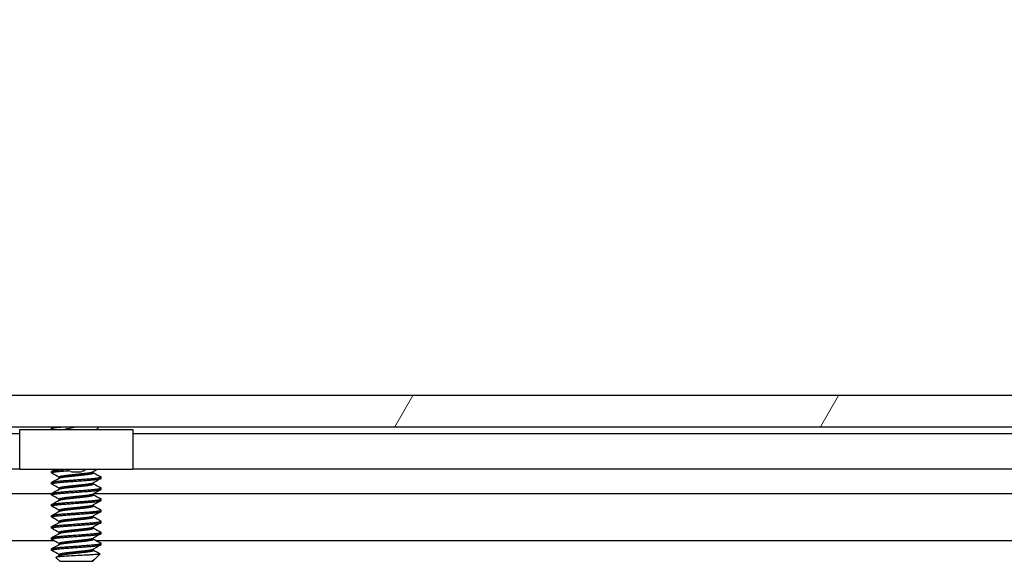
# Model space of a CAD drawing. Header units: millimetres. Extents: x 64 to 1798, y 64 to 1382.
# Tile 40 of 76: x 535 to 591, y 1295 to 1326. Entities that reach past the tile are written whole.
import ezdxf

# ---------------------------------------------------------------- set-up
doc = ezdxf.new("R2010")
doc.units = ezdxf.units.MM
doc.header["$LTSCALE"] = 6.666667
for name, color, linetype, lineweight in [('Dimension (ANSI)', 7, 'Continuous', 25), ('Hatch (ANSI)', 7, 'Continuous', 18), ('Visible (ANSI)', 7, 'Continuous', 25)]:
    doc.layers.add(name, color=color, linetype=linetype, lineweight=lineweight)
doc.styles.add('Note Text (ANSI)', font='tahoma.ttf')
doc.dimstyles.new('Default - mm (ANSI)', dxfattribs={"dimscale": 6.666667, "dimtxt": 1.75, "dimasz": 1.5, "dimexe": 2, "dimexo": 1, "dimgap": 0.8, "dimtad": 0, "dimtih": 1, "dimtoh": 1, "dimrnd": 1e-08, "dimzin": 0, "dimdsep": 46, "dimtxsty": 'Note Text (ANSI)', "dimblk": 'Filled-2', "dimcen": 0.09, "dimdle": 10, "dimclrd": 256, "dimclre": 256, "dimclrt": 256, "dimadec": 1, "dimazin": 0, "dimtfac": 1.741714, "dimtofl": 0, "dimtmove": 0, "dimatfit": 3, "dimldrblk": 'Filled-1', "dimfxl": 1, "dimtolj": 1, "dimtzin": 0, "dimlwd": -1, "dimlwe": -1, "dimarcsym": 0})

# ---------------------------------------------------------------- blocks, each defined once
blk = doc.blocks.new('Filled-2')
at = {"color": 0}
for p, q in [((0, 0), (-1, 0.1667)), ((-1, 0.1667), (-1, -0.1667)), ((-1, 0), (0, 0)), ((-1, -0.1667), (0, 0))]:
    blk.add_line(p, q, dxfattribs=at)
at = {"color": 0, "flags": 128}
blk.add_lwpolyline([(-1, -0.1667), (0, 0), (-1, 0.1667), (-1, -0.1667)], dxfattribs=at)
at = {"color": 0}
blk.add_solid([(-1, -0.1667), (0, 0), (-1, 0.1667), (-1, -0.1667)], dxfattribs=at)
blk = doc.blocks.new('*D14')
at = {"layer": 'Defpoints', "color": 0, "transparency": 16777216}
for p in [(644.101, 1343.686), (228.801, 1295.735), (644.101, 1295.735)]:
    blk.add_point(p, dxfattribs=at)
at = {"layer": 'Dimension (ANSI)', "transparency": 16777216}
for p, q in [((228.801, 1302.402), (228.801, 1357.019)), ((644.101, 1302.402), (644.101, 1357.019)), ((238.801, 1343.686), (388.799, 1343.686)), ((634.101, 1343.686), (484.102, 1343.686))]:
    blk.add_line(p, q, dxfattribs=at)
at = {"layer": 'Dimension (ANSI)', "transparency": 16777216, "xscale": 10, "yscale": 10, "zscale": 10, "rotation": 180}
blk.add_blockref('Filled-2', (228.801, 1343.686), dxfattribs=at)
at = {"layer": 'Dimension (ANSI)', "transparency": 16777216, "xscale": 10, "yscale": 10, "zscale": 10}
blk.add_blockref('Filled-2', (644.101, 1343.686), dxfattribs=at)
at = {"layer": 'Dimension (ANSI)', "transparency": 16777216, "char_height": 11.66667, "attachment_point": 5, "style": 'Note Text (ANSI)'}
for s, insert in [('\\A1; 415.30 mm', (436.451, 1355.095)), ('\\A1;[16.350 in]', (436.451, 1330.721))]:
    blk.add_mtext(s, dxfattribs=dict(at, insert=insert))
blk = doc.blocks.new('Filled-1')
at = {"color": 0}
for p, q in [((0, 0), (-1, 0.3333)), ((-1, 0.3333), (-1, -0.3333)), ((-1, 0), (0, 0)), ((-1, -0.3333), (0, 0))]:
    blk.add_line(p, q, dxfattribs=at)
at = {"color": 0, "flags": 128}
blk.add_lwpolyline([(-1, -0.3333), (0, 0), (-1, 0.3333), (-1, -0.3333)], dxfattribs=at)
at = {"color": 0}
blk.add_solid([(-1, -0.3333), (0, 0), (-1, 0.3333), (-1, -0.3333)], dxfattribs=at)

msp = doc.modelspace()

# ---------------------------------------------------------------- hatches: boundary and pattern name
at = {"layer": 'Hatch (ANSI)'}
h = msp.add_hatch(dxfattribs=at)
h.set_pattern_fill('ANSI31', color=256, scale=169.333333, angle=15, style=0)
h.set_pattern_definition([(60, (0, 0), (-18.33087, 10.58333), [])])
h.paths.add_polyline_path([(242.2804, 1304.0576), (241.0612, 1302.6551), (241.0612, 1302.2542), (631.8402, 1302.2542), (631.8402, 1302.6551), (630.621, 1304.0576)])
h.paths.add_polyline_path([(232.73, 1304.0576), (232.73, 1302.2542), (236.9972, 1302.2542), (236.9972, 1302.6551), (235.778, 1304.0576)])
h.paths.add_polyline_path([(640.1714, 1302.2542), (640.1714, 1304.0576), (637.1234, 1304.0576), (635.9042, 1302.6551), (635.9042, 1302.2542)])

# ---------------------------------------------------------------- linework, layer by layer
at = {"layer": 'Visible (ANSI)'}
for p, q in [((630.621, 1304.0576), (242.2804, 1304.0576)), ((241.0612, 1302.2542), (631.8402, 1302.2542)), ((536.6283, 1302.2286), (336.1459, 1302.2286)), ((534.8007, 1302.0976), (541.3007, 1302.0976)), ((534.8007, 1299.7976), (534.8007, 1302.0976)), ((536.6283, 1302.1526), (536.6283, 1302.232)), ((536.639, 1302.2436), (536.658, 1302.2542)), ((539.2149, 1302.0976), (539.3715, 1302.2542)), ((632.4498, 1302.2286), (539.3459, 1302.2286)), ((541.3007, 1302.0976), (541.3007, 1299.7976)), ((534.8007, 1301.8476), (338.1007, 1301.8476)), ((628.5016, 1301.8476), (541.3007, 1301.8476)), ((534.8007, 1299.8156), (338.1007, 1299.8156)), ((541.3007, 1299.7976), (534.8007, 1299.7976)), ((536.6283, 1299.6126), (536.6283, 1299.692)), ((539.0435, 1299.6126), (539.0435, 1299.6838)), ((628.935, 1299.8156), (541.3007, 1299.8156)), ((537.0579, 1299.3034), (537.0579, 1299.3745)), ((539.4731, 1299.2951), (539.4731, 1299.3745)), ((536.6283, 1298.9776), (536.6283, 1299.057)), ((537.0579, 1298.6684), (537.0579, 1298.7395)), ((539.0435, 1298.9776), (539.0435, 1299.0488)), ((539.4731, 1298.6601), (539.4731, 1298.7395)), ((536.6283, 1298.4117), (335.8435, 1298.4117)), ((536.6283, 1298.3426), (536.6283, 1298.422)), ((537.0579, 1298.0334), (537.0579, 1298.1045)), ((539.0435, 1298.3426), (539.0435, 1298.4138)), ((632.4498, 1298.4117), (539.0435, 1298.4117)), ((539.4731, 1298.0251), (539.4731, 1298.1045)), ((536.6283, 1297.7076), (536.6283, 1297.787)), ((537.0579, 1297.3984), (537.0579, 1297.4695)), ((539.0435, 1297.7076), (539.0435, 1297.7788)), ((539.4731, 1297.3901), (539.4731, 1297.4695)), ((536.6283, 1297.0726), (536.6283, 1297.152)), ((537.0579, 1296.7634), (537.0579, 1296.8345)), ((539.0435, 1297.0726), (539.0435, 1297.1438)), ((539.4731, 1296.7551), (539.4731, 1296.8345)), ((536.6283, 1296.4376), (536.6283, 1296.517)), ((539.0435, 1296.4376), (539.0435, 1296.5088)), ((536.7927, 1295.7051), (336.0318, 1295.7051)), ((536.6283, 1295.8026), (536.6283, 1295.882)), ((537.0579, 1296.1284), (537.0579, 1296.1995)), ((539.0435, 1295.8026), (539.0435, 1295.8738)), ((632.6142, 1295.7051), (539.2318, 1295.7051)), ((539.4731, 1296.1201), (539.4731, 1296.1995)), ((536.6283, 1295.1676), (536.6283, 1295.247)), ((537.0579, 1295.4934), (537.0579, 1295.5645)), ((539.0435, 1295.1676), (539.0435, 1295.2388)), ((539.4731, 1295.4851), (539.4731, 1295.5645)), ((537.1045, 1294.5326), (536.8836, 1294.7535)), ((537.0579, 1294.8584), (537.0579, 1294.9295)), ((538.9894, 1294.5793), (539.0435, 1294.5793)), ((538.9968, 1294.5326), (539.0435, 1294.5793)), ((539.0646, 1294.6156), (539.0276, 1294.5948)), ((539.0435, 1294.5793), (539.0435, 1294.6038)), ((539.1169, 1294.6527), (539.422, 1294.9578)), ((537.1045, 1294.5326), (538.9968, 1294.5326))]:
    msp.add_line(p, q, dxfattribs=at)
msp.add_ellipse((538.0507, 1299.701), major_axis=(-0.343, 0), ratio=0.1068566, start_param=0.4127074, end_param=2.7288852, dxfattribs=at)
for points, weights in [([(536.6283, 1302.1526), (536.6283, 1302.2028), (537.2841, 1302.2542)], [1, 0.872099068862, 0.988403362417]), ([(536.6283, 1302.232), (536.6283, 1302.2426), (536.6655, 1302.2542)], [1, 0.970058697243, 0.953500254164]), ([(536.639, 1302.141), (536.6283, 1302.147), (536.6283, 1302.1526)], [0.971473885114, 0.983771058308, 1]), ([(536.6283, 1299.692), (536.6283, 1299.7448), (537.3367, 1299.7976)], [1, 0.866329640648, 0.999392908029]), ([(536.639, 1299.601), (536.6283, 1299.607), (536.6283, 1299.6126)], [0.971473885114, 0.983771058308, 1]), ([(539.4731, 1299.3745), (539.4731, 1299.3801), (539.4623, 1299.3861)], [1, 0.983771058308, 0.971473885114]), ([(536.639, 1298.966), (536.6283, 1298.972), (536.6283, 1298.9776)], [0.971473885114, 0.983771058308, 1]), ([(539.4731, 1298.7395), (539.4731, 1298.7451), (539.4623, 1298.7511)], [1, 0.983771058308, 0.971473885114]), ([(536.639, 1298.331), (536.6283, 1298.337), (536.6283, 1298.3426)], [0.971473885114, 0.983771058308, 1]), ([(539.4731, 1298.1045), (539.4731, 1298.1101), (539.4623, 1298.1161)], [1, 0.983771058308, 0.971473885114]), ([(536.639, 1297.696), (536.6283, 1297.702), (536.6283, 1297.7076)], [0.971473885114, 0.983771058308, 1]), ([(539.4731, 1297.4695), (539.4731, 1297.4751), (539.4623, 1297.4811)], [1, 0.983771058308, 0.971473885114]), ([(536.639, 1297.061), (536.6283, 1297.067), (536.6283, 1297.0726)], [0.971473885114, 0.983771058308, 1]), ([(539.4731, 1296.8345), (539.4731, 1296.8401), (539.4623, 1296.8461)], [1, 0.983771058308, 0.971473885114]), ([(536.639, 1296.426), (536.6283, 1296.432), (536.6283, 1296.4376)], [0.971473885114, 0.983771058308, 1]), ([(536.639, 1295.791), (536.6283, 1295.797), (536.6283, 1295.8026)], [0.971473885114, 0.983771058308, 1]), ([(539.4731, 1296.1995), (539.4731, 1296.2051), (539.4623, 1296.2111)], [1, 0.983771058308, 0.971473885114]), ([(536.639, 1295.156), (536.6283, 1295.162), (536.6283, 1295.1676)], [0.971473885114, 0.983771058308, 1]), ([(539.4731, 1295.5645), (539.4731, 1295.5701), (539.4623, 1295.5761)], [1, 0.983771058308, 0.971473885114]), ([(538.9894, 1294.5793), (539.0141, 1294.5872), (539.0276, 1294.5948)], [0.941670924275, 0.948650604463, 0.961256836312])]:
    msp.add_rational_spline(points, weights, degree=2, dxfattribs=at)
for points in [[(536.7166, 1302.0976), (536.6907, 1302.1121), (536.6649, 1302.1265), (536.639, 1302.141)], [(536.639, 1299.7036), (536.6951, 1299.7349), (536.7511, 1299.7663), (536.8071, 1299.7976)], [(539.2462, 1299.7976), (539.1733, 1299.7568), (539.1004, 1299.7158), (539.0276, 1299.6748)], [(537.0579, 1299.3663), (536.9184, 1299.4448), (536.7787, 1299.5229), (536.639, 1299.601)], [(536.639, 1299.0686), (536.784, 1299.1496), (536.929, 1299.2308), (537.0737, 1299.3123)], [(539.4623, 1299.2835), (539.3173, 1299.2025), (539.1723, 1299.1214), (539.0276, 1299.0398)], [(539.0435, 1299.6209), (539.1829, 1299.5423), (539.3226, 1299.4642), (539.4623, 1299.3861)], [(537.0579, 1298.7313), (536.9184, 1298.8098), (536.7787, 1298.8879), (536.639, 1298.966)], [(536.639, 1298.4336), (536.784, 1298.5146), (536.929, 1298.5958), (537.0737, 1298.6773)], [(539.4623, 1298.6485), (539.3173, 1298.5675), (539.1723, 1298.4864), (539.0276, 1298.4048)], [(539.0435, 1298.9859), (539.1829, 1298.9073), (539.3226, 1298.8292), (539.4623, 1298.7511)], [(537.0579, 1298.0963), (536.9184, 1298.1748), (536.7787, 1298.2529), (536.639, 1298.331)], [(536.639, 1297.7986), (536.784, 1297.8796), (536.929, 1297.9608), (537.0737, 1298.0423)], [(539.4623, 1298.0135), (539.3173, 1297.9325), (539.1723, 1297.8514), (539.0276, 1297.7698)], [(539.0435, 1298.3509), (539.1829, 1298.2723), (539.3226, 1298.1942), (539.4623, 1298.1161)], [(537.0579, 1297.4613), (536.9184, 1297.5398), (536.7787, 1297.6179), (536.639, 1297.696)], [(536.639, 1297.1636), (536.784, 1297.2446), (536.929, 1297.3258), (537.0737, 1297.4073)], [(539.0435, 1297.7159), (539.1829, 1297.6373), (539.3226, 1297.5592), (539.4623, 1297.4811)], [(537.0579, 1296.8263), (536.9184, 1296.9048), (536.7787, 1296.9829), (536.639, 1297.061)], [(539.4623, 1297.3785), (539.3173, 1297.2975), (539.1723, 1297.2164), (539.0276, 1297.1348)], [(539.0435, 1297.0809), (539.1829, 1297.0023), (539.3226, 1296.9242), (539.4623, 1296.8461)], [(536.639, 1296.5286), (536.784, 1296.6096), (536.929, 1296.6908), (537.0737, 1296.7723)], [(537.0579, 1296.1913), (536.9184, 1296.2698), (536.7787, 1296.3479), (536.639, 1296.426)], [(539.4623, 1296.7435), (539.3173, 1296.6625), (539.1723, 1296.5814), (539.0276, 1296.4998)], [(539.0435, 1296.4459), (539.1829, 1296.3673), (539.3226, 1296.2892), (539.4623, 1296.2111)], [(536.639, 1295.8936), (536.784, 1295.9746), (536.929, 1296.0558), (537.0737, 1296.1373)], [(537.0579, 1295.5563), (536.9184, 1295.6348), (536.7787, 1295.7129), (536.639, 1295.791)], [(539.4623, 1296.1085), (539.3173, 1296.0275), (539.1723, 1295.9464), (539.0276, 1295.8648)], [(539.0435, 1295.8109), (539.1829, 1295.7323), (539.3226, 1295.6542), (539.4623, 1295.5761)], [(536.639, 1295.2586), (536.784, 1295.3396), (536.929, 1295.4208), (537.0737, 1295.5023)], [(537.0579, 1294.9213), (536.9184, 1294.9998), (536.7787, 1295.0779), (536.639, 1295.156)], [(539.4623, 1295.4735), (539.3173, 1295.3925), (539.1723, 1295.3114), (539.0276, 1295.2298)], [(539.0435, 1295.1759), (539.1684, 1295.1055), (539.2935, 1295.0355), (539.4186, 1294.9655)], [(536.8876, 1294.7627), (536.9497, 1294.7975), (537.0117, 1294.8324), (537.0737, 1294.8673)], [(538.9894, 1294.5793), (539.0517, 1294.606), (539.0948, 1294.6306), (539.1169, 1294.6527)], [(539.4186, 1294.9655), (539.4233, 1294.9629), (539.4245, 1294.9603), (539.422, 1294.9578)]]:
    msp.add_open_spline(points, degree=3, dxfattribs=at)
for points, knots in [([(537.2935, 1302.0976), (537.3012, 1302.0999), (537.309, 1302.1022), (537.4332, 1302.1378), (537.567, 1302.163), (537.7852, 1302.207), (537.9105, 1302.2309), (538.0403, 1302.2542)], [-0.078849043, -0.078849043, -0.078849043, -0.078849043, -0.076431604, -0.076431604, -0.041316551, -0.041316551, -0.001073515, -0.001073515, -0.001073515, -0.001073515]), ([(537.7365, 1299.6863), (537.6933, 1299.6968), (537.6485, 1299.7123), (537.5693, 1299.7506), (537.5336, 1299.7724), (537.5006, 1299.7976)], [0, 0, 0, 0, 0.014245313, 0.014245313, 0.026722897, 0.026722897, 0.026722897, 0.026722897]), ([(538.6007, 1299.7977), (538.5819, 1299.7833), (538.5622, 1299.7699), (538.5145, 1299.7416), (538.4857, 1299.7274), (538.4262, 1299.7034), (538.3951, 1299.6937), (538.3649, 1299.6863)], [0.012495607, 0.012495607, 0.012495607, 0.012495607, 0.0195994, 0.0195994, 0.029259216, 0.029259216, 0.039250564, 0.039250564, 0.039250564, 0.039250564]), ([(539.422, 1294.9578), (539.4152, 1294.951), (539.3833, 1294.9449), (539.3109, 1294.9341), (539.2571, 1294.9281), (539.0957, 1294.9135), (538.9768, 1294.9051), (538.7707, 1294.8932), (538.6968, 1294.8894), (538.4657, 1294.8776), (538.3001, 1294.869), (537.9668, 1294.8512), (537.8024, 1294.8423), (537.5281, 1294.827), (537.3795, 1294.8195), (537.1343, 1294.8013), (537.0483, 1294.793), (536.9496, 1294.7793), (536.9217, 1294.7741), (536.8815, 1294.7624), (536.8799, 1294.7572), (536.8836, 1294.7535)], [-0.3275077, -0.3275077, -0.3275077, -0.3275077, -0.298679, -0.298679, -0.26513723, -0.26513723, -0.21824944, -0.21824944, -0.19498337, -0.19498337, -0.1484776, -0.1484776, -0.10250817, -0.10250817, -0.06653819, -0.06653819, -0.03897493, -0.03897493, -0.02198565, -0.02198565, -0.000001, -0.000001, -0.000001, -0.000001])]:
    msp.add_open_spline(points, degree=3, knots=knots, dxfattribs=at)
for points, weights, knots in [([(536.6283, 1299.6126), (536.6283, 1299.6655), (537.3395, 1299.7185), (537.4622, 1299.7276), (537.5964, 1299.7376)], [1, 0.866025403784, 1, 0.974007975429, 0.958101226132], [0.5, 0.5, 0.5, 0.510416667, 0.510416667, 0.512437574, 0.512437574, 0.512437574]), ([(538.0507, 1299.5332), (538.3167, 1299.5616), (538.5471, 1299.5862), (538.9456, 1299.6286), (539.0276, 1299.6748)], [0.933012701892, 0.933012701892, 1, 0.889515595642, 0.961256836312], [0.515625, 0.515625, 0.515625, 0.520833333, 0.520833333, 0.529423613, 0.529423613, 0.529423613]), ([(536.6283, 1299.057), (536.6283, 1299.1099), (537.3395, 1299.1628), (538.0507, 1299.2157), (538.7619, 1299.2687), (539.4731, 1299.3216), (539.4731, 1299.3745)], [1, 0.866025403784, 1, 0.866025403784, 1, 0.866025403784, 1], [0.5, 0.5, 0.5, 0.510416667, 0.510416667, 0.520833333, 0.520833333, 0.53125, 0.53125, 0.53125]), ([(536.6283, 1298.9776), (536.6283, 1299.0305), (537.3395, 1299.0835), (538.0507, 1299.1364), (538.7619, 1299.1893), (539.4731, 1299.2422), (539.4731, 1299.2951)], [1, 0.866025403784, 1, 0.866025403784, 1, 0.866025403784, 1], [0.4375, 0.4375, 0.4375, 0.447916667, 0.447916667, 0.458333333, 0.458333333, 0.46875, 0.46875, 0.46875]), ([(537.0579, 1299.3745), (537.0579, 1299.4274), (537.5543, 1299.4803), (537.7846, 1299.5049), (538.0507, 1299.5332)], [1, 0.866025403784, 1, 0.933012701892, 0.933012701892], [0.5, 0.5, 0.5, 0.510416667, 0.510416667, 0.515625, 0.515625, 0.515625]), ([(537.0737, 1299.3123), (537.1557, 1299.3585), (537.5543, 1299.401), (537.7846, 1299.4255), (538.0507, 1299.4539)], [0.961256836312, 0.889515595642, 1, 0.933012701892, 0.933012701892], [0.501826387, 0.501826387, 0.501826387, 0.510416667, 0.510416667, 0.515625, 0.515625, 0.515625]), ([(538.0507, 1299.4539), (538.3167, 1299.4822), (538.5471, 1299.5068), (539.0435, 1299.5597), (539.0435, 1299.6126)], [0.933012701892, 0.933012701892, 1, 0.866025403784, 1], [0.515625, 0.515625, 0.515625, 0.520833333, 0.520833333, 0.53125, 0.53125, 0.53125]), ([(536.6283, 1298.422), (536.6283, 1298.4749), (537.3395, 1298.5278), (538.0507, 1298.5807), (538.7619, 1298.6337), (539.4731, 1298.6866), (539.4731, 1298.7395)], [1, 0.866025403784, 1, 0.866025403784, 1, 0.866025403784, 1], [0.4375, 0.4375, 0.4375, 0.447916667, 0.447916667, 0.458333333, 0.458333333, 0.46875, 0.46875, 0.46875]), ([(536.6283, 1298.3426), (536.6283, 1298.3955), (537.3395, 1298.4485), (538.0507, 1298.5014), (538.7619, 1298.5543), (539.4731, 1298.6072), (539.4731, 1298.6601)], [1, 0.866025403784, 1, 0.866025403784, 1, 0.866025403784, 1], [0.375, 0.375, 0.375, 0.385416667, 0.385416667, 0.395833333, 0.395833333, 0.40625, 0.40625, 0.40625]), ([(537.0579, 1298.7395), (537.0579, 1298.7924), (537.5543, 1298.8453), (537.7846, 1298.8699), (538.0507, 1298.8982)], [1, 0.866025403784, 1, 0.933012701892, 0.933012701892], [0.4375, 0.4375, 0.4375, 0.447916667, 0.447916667, 0.453125, 0.453125, 0.453125]), ([(537.0737, 1298.6773), (537.1557, 1298.7235), (537.5543, 1298.766), (537.7846, 1298.7905), (538.0507, 1298.8189)], [0.961256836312, 0.889515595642, 1, 0.933012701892, 0.933012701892], [0.439326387, 0.439326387, 0.439326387, 0.447916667, 0.447916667, 0.453125, 0.453125, 0.453125]), ([(538.0507, 1298.8982), (538.3167, 1298.9266), (538.5471, 1298.9512), (538.9456, 1298.9936), (539.0276, 1299.0398)], [0.933012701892, 0.933012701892, 1, 0.889515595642, 0.961256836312], [0.453125, 0.453125, 0.453125, 0.458333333, 0.458333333, 0.466923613, 0.466923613, 0.466923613]), ([(538.0507, 1298.8189), (538.3167, 1298.8472), (538.5471, 1298.8718), (539.0435, 1298.9247), (539.0435, 1298.9776)], [0.933012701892, 0.933012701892, 1, 0.866025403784, 1], [0.453125, 0.453125, 0.453125, 0.458333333, 0.458333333, 0.46875, 0.46875, 0.46875]), ([(536.6283, 1297.787), (536.6283, 1297.8399), (537.3395, 1297.8928), (538.0507, 1297.9457), (538.7619, 1297.9987), (539.4731, 1298.0516), (539.4731, 1298.1045)], [1, 0.866025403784, 1, 0.866025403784, 1, 0.866025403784, 1], [0.375, 0.375, 0.375, 0.385416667, 0.385416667, 0.395833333, 0.395833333, 0.40625, 0.40625, 0.40625]), ([(536.6283, 1297.7076), (536.6283, 1297.7605), (537.3395, 1297.8135), (538.0507, 1297.8664), (538.7619, 1297.9193), (539.4731, 1297.9722), (539.4731, 1298.0251)], [1, 0.866025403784, 1, 0.866025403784, 1, 0.866025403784, 1], [0.3125, 0.3125, 0.3125, 0.322916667, 0.322916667, 0.333333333, 0.333333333, 0.34375, 0.34375, 0.34375]), ([(537.0579, 1298.1045), (537.0579, 1298.1574), (537.5543, 1298.2103), (537.7846, 1298.2349), (538.0507, 1298.2632)], [1, 0.866025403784, 1, 0.933012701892, 0.933012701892], [0.375, 0.375, 0.375, 0.385416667, 0.385416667, 0.390625, 0.390625, 0.390625]), ([(537.0737, 1298.0423), (537.1557, 1298.0885), (537.5543, 1298.131), (537.7846, 1298.1555), (538.0507, 1298.1839)], [0.961256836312, 0.889515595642, 1, 0.933012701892, 0.933012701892], [0.376826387, 0.376826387, 0.376826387, 0.385416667, 0.385416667, 0.390625, 0.390625, 0.390625]), ([(538.0507, 1298.2632), (538.3167, 1298.2916), (538.5471, 1298.3162), (538.9456, 1298.3586), (539.0276, 1298.4048)], [0.933012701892, 0.933012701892, 1, 0.889515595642, 0.961256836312], [0.390625, 0.390625, 0.390625, 0.395833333, 0.395833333, 0.404423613, 0.404423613, 0.404423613]), ([(538.0507, 1298.1839), (538.3167, 1298.2122), (538.5471, 1298.2368), (539.0435, 1298.2897), (539.0435, 1298.3426)], [0.933012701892, 0.933012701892, 1, 0.866025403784, 1], [0.390625, 0.390625, 0.390625, 0.395833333, 0.395833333, 0.40625, 0.40625, 0.40625]), ([(536.6283, 1297.152), (536.6283, 1297.2049), (537.3395, 1297.2578), (538.0507, 1297.3107), (538.7619, 1297.3637), (539.4731, 1297.4166), (539.4731, 1297.4695)], [1, 0.866025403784, 1, 0.866025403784, 1, 0.866025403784, 1], [0.3125, 0.3125, 0.3125, 0.322916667, 0.322916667, 0.333333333, 0.333333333, 0.34375, 0.34375, 0.34375]), ([(537.0579, 1297.4695), (537.0579, 1297.5224), (537.5543, 1297.5753), (537.7846, 1297.5999), (538.0507, 1297.6282)], [1, 0.866025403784, 1, 0.933012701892, 0.933012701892], [0.3125, 0.3125, 0.3125, 0.322916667, 0.322916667, 0.328125, 0.328125, 0.328125]), ([(537.0737, 1297.4073), (537.1557, 1297.4535), (537.5543, 1297.496), (537.7846, 1297.5205), (538.0507, 1297.5489)], [0.961256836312, 0.889515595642, 1, 0.933012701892, 0.933012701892], [0.314326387, 0.314326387, 0.314326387, 0.322916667, 0.322916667, 0.328125, 0.328125, 0.328125]), ([(538.0507, 1297.6282), (538.3167, 1297.6566), (538.5471, 1297.6812), (538.9456, 1297.7236), (539.0276, 1297.7698)], [0.933012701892, 0.933012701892, 1, 0.889515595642, 0.961256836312], [0.328125, 0.328125, 0.328125, 0.333333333, 0.333333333, 0.341923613, 0.341923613, 0.341923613]), ([(538.0507, 1297.5489), (538.3167, 1297.5772), (538.5471, 1297.6018), (539.0435, 1297.6547), (539.0435, 1297.7076)], [0.933012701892, 0.933012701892, 1, 0.866025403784, 1], [0.328125, 0.328125, 0.328125, 0.333333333, 0.333333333, 0.34375, 0.34375, 0.34375]), ([(536.6283, 1297.0726), (536.6283, 1297.1255), (537.3395, 1297.1785), (538.0507, 1297.2314), (538.7619, 1297.2843), (539.4731, 1297.3372), (539.4731, 1297.3901)], [1, 0.866025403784, 1, 0.866025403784, 1, 0.866025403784, 1], [0.25, 0.25, 0.25, 0.260416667, 0.260416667, 0.270833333, 0.270833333, 0.28125, 0.28125, 0.28125]), ([(536.6283, 1296.517), (536.6283, 1296.5699), (537.3395, 1296.6228), (538.0507, 1296.6757), (538.7619, 1296.7287), (539.4731, 1296.7816), (539.4731, 1296.8345)], [1, 0.866025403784, 1, 0.866025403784, 1, 0.866025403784, 1], [0.25, 0.25, 0.25, 0.260416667, 0.260416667, 0.270833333, 0.270833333, 0.28125, 0.28125, 0.28125]), ([(537.0579, 1296.8345), (537.0579, 1296.8874), (537.5543, 1296.9403), (537.7846, 1296.9649), (538.0507, 1296.9932)], [1, 0.866025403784, 1, 0.933012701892, 0.933012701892], [0.25, 0.25, 0.25, 0.260416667, 0.260416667, 0.265625, 0.265625, 0.265625]), ([(537.0737, 1296.7723), (537.1557, 1296.8185), (537.5543, 1296.861), (537.7846, 1296.8855), (538.0507, 1296.9139)], [0.961256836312, 0.889515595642, 1, 0.933012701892, 0.933012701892], [0.251826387, 0.251826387, 0.251826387, 0.260416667, 0.260416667, 0.265625, 0.265625, 0.265625]), ([(538.0507, 1296.9932), (538.3167, 1297.0216), (538.5471, 1297.0462), (538.9456, 1297.0886), (539.0276, 1297.1348)], [0.933012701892, 0.933012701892, 1, 0.889515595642, 0.961256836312], [0.265625, 0.265625, 0.265625, 0.270833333, 0.270833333, 0.279423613, 0.279423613, 0.279423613]), ([(538.0507, 1296.9139), (538.3167, 1296.9422), (538.5471, 1296.9668), (539.0435, 1297.0197), (539.0435, 1297.0726)], [0.933012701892, 0.933012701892, 1, 0.866025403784, 1], [0.265625, 0.265625, 0.265625, 0.270833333, 0.270833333, 0.28125, 0.28125, 0.28125]), ([(536.6283, 1296.4376), (536.6283, 1296.4905), (537.3395, 1296.5435), (538.0507, 1296.5964), (538.7619, 1296.6493), (539.4731, 1296.7022), (539.4731, 1296.7551)], [1, 0.866025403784, 1, 0.866025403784, 1, 0.866025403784, 1], [0.1875, 0.1875, 0.1875, 0.197916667, 0.197916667, 0.208333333, 0.208333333, 0.21875, 0.21875, 0.21875]), ([(537.0579, 1296.1995), (537.0579, 1296.2524), (537.5543, 1296.3053), (537.7846, 1296.3299), (538.0507, 1296.3582)], [1, 0.866025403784, 1, 0.933012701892, 0.933012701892], [0.1875, 0.1875, 0.1875, 0.197916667, 0.197916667, 0.203125, 0.203125, 0.203125]), ([(537.0737, 1296.1373), (537.1557, 1296.1835), (537.5543, 1296.226), (537.7846, 1296.2505), (538.0507, 1296.2789)], [0.961256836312, 0.889515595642, 1, 0.933012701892, 0.933012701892], [0.189326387, 0.189326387, 0.189326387, 0.197916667, 0.197916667, 0.203125, 0.203125, 0.203125]), ([(538.0507, 1296.3582), (538.3167, 1296.3866), (538.5471, 1296.4112), (538.9456, 1296.4536), (539.0276, 1296.4998)], [0.933012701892, 0.933012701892, 1, 0.889515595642, 0.961256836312], [0.203125, 0.203125, 0.203125, 0.208333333, 0.208333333, 0.216923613, 0.216923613, 0.216923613]), ([(538.0507, 1296.2789), (538.3167, 1296.3072), (538.5471, 1296.3318), (539.0435, 1296.3847), (539.0435, 1296.4376)], [0.933012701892, 0.933012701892, 1, 0.866025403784, 1], [0.203125, 0.203125, 0.203125, 0.208333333, 0.208333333, 0.21875, 0.21875, 0.21875]), ([(536.6283, 1295.882), (536.6283, 1295.9349), (537.3395, 1295.9878), (538.0507, 1296.0407), (538.7619, 1296.0937), (539.4731, 1296.1466), (539.4731, 1296.1995)], [1, 0.866025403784, 1, 0.866025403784, 1, 0.866025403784, 1], [0.1875, 0.1875, 0.1875, 0.197916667, 0.197916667, 0.208333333, 0.208333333, 0.21875, 0.21875, 0.21875]), ([(536.6283, 1295.8026), (536.6283, 1295.8555), (537.3395, 1295.9085), (538.0507, 1295.9614), (538.7619, 1296.0143), (539.4731, 1296.0672), (539.4731, 1296.1201)], [1, 0.866025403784, 1, 0.866025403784, 1, 0.866025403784, 1], [0.125, 0.125, 0.125, 0.135416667, 0.135416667, 0.145833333, 0.145833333, 0.15625, 0.15625, 0.15625]), ([(537.0579, 1295.5645), (537.0579, 1295.6174), (537.5543, 1295.6703), (537.7846, 1295.6949), (538.0507, 1295.7232)], [1, 0.866025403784, 1, 0.933012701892, 0.933012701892], [0.125, 0.125, 0.125, 0.135416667, 0.135416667, 0.140625, 0.140625, 0.140625]), ([(538.0507, 1295.7232), (538.3167, 1295.7516), (538.5471, 1295.7762), (538.9456, 1295.8186), (539.0276, 1295.8648)], [0.933012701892, 0.933012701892, 1, 0.889515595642, 0.961256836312], [0.140625, 0.140625, 0.140625, 0.145833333, 0.145833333, 0.154423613, 0.154423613, 0.154423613]), ([(538.0507, 1295.6439), (538.3167, 1295.6722), (538.5471, 1295.6968), (539.0435, 1295.7497), (539.0435, 1295.8026)], [0.933012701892, 0.933012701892, 1, 0.866025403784, 1], [0.140625, 0.140625, 0.140625, 0.145833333, 0.145833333, 0.15625, 0.15625, 0.15625]), ([(536.6283, 1295.247), (536.6283, 1295.2999), (537.3395, 1295.3528), (538.0507, 1295.4057), (538.7619, 1295.4587), (539.4731, 1295.5116), (539.4731, 1295.5645)], [1, 0.866025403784, 1, 0.866025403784, 1, 0.866025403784, 1], [0.125, 0.125, 0.125, 0.135416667, 0.135416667, 0.145833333, 0.145833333, 0.15625, 0.15625, 0.15625]), ([(536.6283, 1295.1676), (536.6283, 1295.2205), (537.3395, 1295.2735), (538.0507, 1295.3264), (538.7619, 1295.3793), (539.4731, 1295.4322), (539.4731, 1295.4851)], [1, 0.866025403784, 1, 0.866025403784, 1, 0.866025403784, 1], [0.0625, 0.0625, 0.0625, 0.072916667, 0.072916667, 0.083333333, 0.083333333, 0.09375, 0.09375, 0.09375]), ([(537.0737, 1295.5023), (537.1557, 1295.5485), (537.5543, 1295.591), (537.7846, 1295.6155), (538.0507, 1295.6439)], [0.961256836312, 0.889515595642, 1, 0.933012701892, 0.933012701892], [0.126826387, 0.126826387, 0.126826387, 0.135416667, 0.135416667, 0.140625, 0.140625, 0.140625]), ([(538.0507, 1295.0882), (538.3167, 1295.1166), (538.5471, 1295.1412), (538.9456, 1295.1836), (539.0276, 1295.2298)], [0.933012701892, 0.933012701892, 1, 0.889515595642, 0.961256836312], [0.078125, 0.078125, 0.078125, 0.083333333, 0.083333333, 0.091923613, 0.091923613, 0.091923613]), ([(538.0507, 1295.0089), (538.3167, 1295.0372), (538.5471, 1295.0618), (539.0435, 1295.1147), (539.0435, 1295.1676)], [0.933012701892, 0.933012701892, 1, 0.866025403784, 1], [0.078125, 0.078125, 0.078125, 0.083333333, 0.083333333, 0.09375, 0.09375, 0.09375]), ([(537.0579, 1294.9295), (537.0579, 1294.9824), (537.5543, 1295.0353), (537.7846, 1295.0599), (538.0507, 1295.0882)], [1, 0.866025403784, 1, 0.933012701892, 0.933012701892], [0.0625, 0.0625, 0.0625, 0.072916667, 0.072916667, 0.078125, 0.078125, 0.078125]), ([(537.0737, 1294.8673), (537.1557, 1294.9135), (537.5543, 1294.956), (537.7846, 1294.9805), (538.0507, 1295.0089)], [0.961256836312, 0.889515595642, 1, 0.933012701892, 0.933012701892], [0.064326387, 0.064326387, 0.064326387, 0.072916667, 0.072916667, 0.078125, 0.078125, 0.078125])]:
    msp.add_rational_spline(points, weights, degree=2, knots=knots, dxfattribs=at)

# ---------------------------------------------------------------- dimensions: what is measured, and where the dimension line sits
at = {"layer": 'Dimension (ANSI)'}
dim = msp.add_linear_dim(base=(644.1007, 1343.6857), p1=(228.8007, 1295.7351), p2=(644.1007, 1295.7351), text=' <> mm\\X[16.350 in]', dimstyle='Default - mm (ANSI)', override={"dimgap": 0.8, "dimtih": 0, "dimtoh": 0, "dimdec": 2, "dimpost": '', "dimtol": 0, "dimlim": 0, "dimtp": 0, "dimtm": 0, "dimtdec": 2, "dimatfit": 1}, dxfattribs=at)
dim.commit()
dim.dimension.update_dxf_attribs({"geometry": '*D14', "text_midpoint": (436.4507, 1343.6857), "dimtype": 160})

doc.saveas('drawing.dxf')
